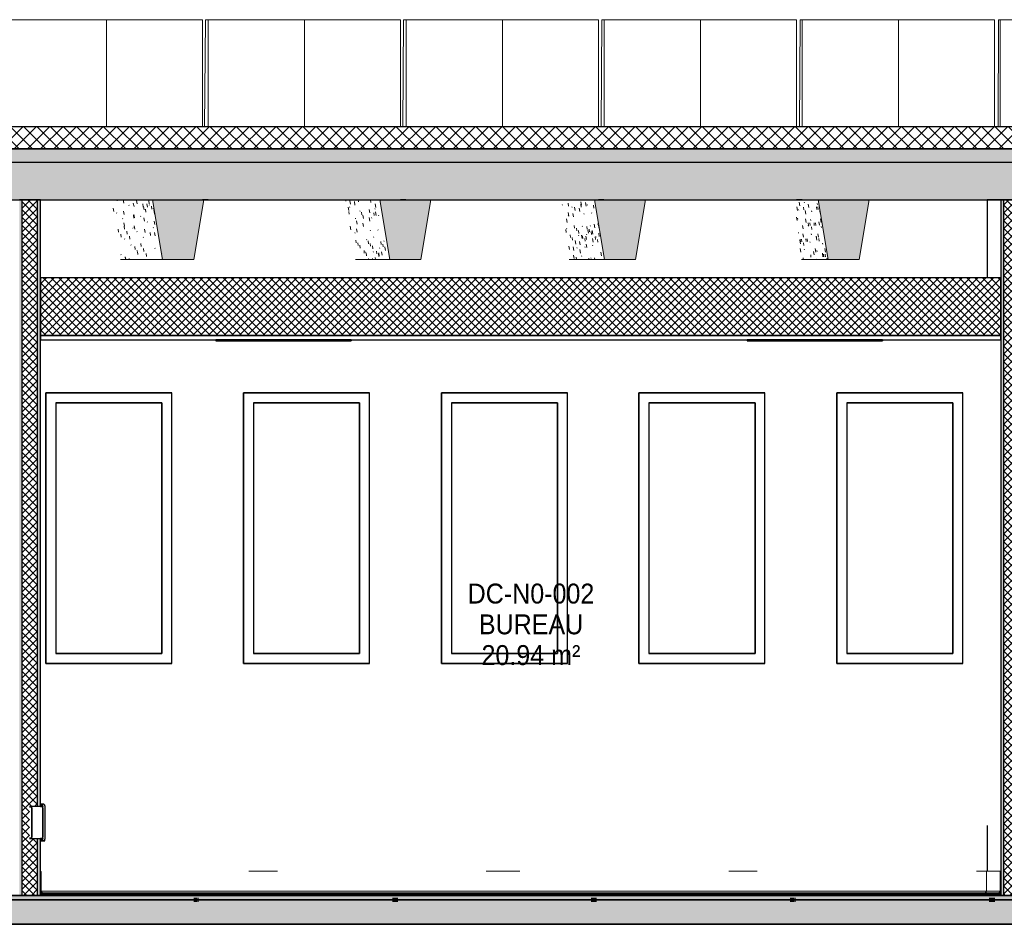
# Model space of a CAD drawing. Header units: centimetres. Extents: x -3926 to 10306, y -31136 to 469.
# Tile 138 of 148: x 7252 to 7697, y -13 to 396. Entities that reach past the tile are written whole.
import ezdxf

# ---------------------------------------------------------------- set-up
doc = ezdxf.new("R2010")
doc.units = ezdxf.units.CM
doc.linetypes.add('Tiret_2_', pattern=[0.25, 0.125, -0.125])
for name, color, linetype, lineweight in [('0-1', 7, 'Continuous', 5), ('HACHURE_C-9', 7, 'Continuous', 18), ('MUR', 7, 'Continuous', 25), ('MUR_C', 7, 'Continuous', 25), ('OSSATURE', 7, 'Continuous', 18), ('OSSATURE-5', 7, 'Continuous', 25), ('PLAF', 7, 'Continuous', 25), ('PLAF_C', 7, 'Continuous', 25), ('SERRU-traverse', 7, 'Continuous', 18), ('SOL', 7, 'Continuous', 25), ('SOL_C', 7, 'Continuous', 25), ('TOIT_C', 7, 'Continuous', 25)]:
    doc.layers.add(name, color=color, linetype=linetype, lineweight=lineweight)
for name, color, linetype, lineweight, true_color in [('A-FLOR-PATT-1', 7, 'Continuous', 25, 0x616161), ('A-FLOR-PATT-2', 7, 'Continuous', 18, 0x787878), ('A-FLOR-PATT-3', 7, 'Continuous', 25, 0x787878), ('A-ROOF-PATT-1', 9, 'Continuous', 5, 0x808080), ('ANNOTATIONS-6', 4, 'Tiret_2_', 100, 0x00ffff), ('ETIQUETTE-1', 9, 'Continuous', 30, 0x808080), ('HACHURE_C-14', 7, 'Continuous', 25, 0xdadada), ('HACHURE_C-7', 7, 'Continuous', 5, 0xdadada), ('ING_ELE', 7, 'Continuous', 25, 0x7f7f7f), ('MENUISERIES-2', 7, 'Continuous', 25, 0x5c63b1), ('MENUISERIES-3', 9, 'Continuous', 18, 0x808080), ('MENUISERIES-4', 9, 'Continuous', 25, 0x808080), ('MOBILIER-2', 7, 'Continuous', 25, 0x7f7f7f), ('OSSATURE-3', 9, 'Continuous', 5, 0x808080), ('OSSATURE-4', 9, 'Continuous', 18, 0x808080), ('OSSATURE_C-1', 9, 'Continuous', 18, 0x808080), ('PLAF-1', 7, 'Continuous', 18, 0x787878), ('SERRU-2', 9, 'Continuous', 18, 0x808080), ('TOIT-1', 9, 'Continuous', 25, 0x808080), ('TOIT_C-1', 9, 'Continuous', 25, 0x808080), ('Z-1', 9, 'Continuous', 18, 0x808080)]:
    doc.layers.add(name, color=color, linetype=linetype, lineweight=lineweight, true_color=true_color)
doc.styles.add('Arial_2', font='arial.ttf', dxfattribs={"width": 0.9, "height": 9})
pattern_1 = [(45, (-3.562, -172.5), (-1.767767, 1.767767), []), (135, (-3.562, -172.5), (-1.767767, -1.767767), [])]

# ---------------------------------------------------------------- blocks, each defined once
blk = doc.blocks.new('XXX_VIDE FENETRE - 550-V31-Coupe AA')
at = {"layer": 'MENUISERIES-2'}
for p, q in [((-1179.39, 222.48), (-1226.94, 222.48)), ((-1226.94, 222.48), (-1179.28, 222.48)), ((-1179.28, 222.48), (-1179.39, 222.48)), ((-1179.28, 222.48), (-1179.28, 109.31)), ((-1179.28, 109.31), (-1226.94, 109.31)), ((-1226.94, 109.31), (-1179.39, 109.31)), ((-1179.39, 109.31), (-1179.28, 109.31))]:
    blk.add_line(p, q, dxfattribs=at)
at = {"layer": 'MENUISERIES-4'}
for p, q in [((-1231.48, 226.98), (-1175.04, 226.98)), ((-1231.48, 226.98), (-1175.04, 226.98)), ((-1174.57, 226.98), (-1231.43, 226.98)), ((-1231.43, 226.98), (-1231.43, 104.81)), ((-1175.65, 226.98), (-1175.04, 226.98)), ((-1175.04, 226.98), (-1174.61, 226.98)), ((-1174.57, 104.81), (-1174.57, 226.98)), ((-1226.94, 222.48), (-1226.94, 109.31)), ((-1179.53, 222.48), (-1226.94, 222.48)), ((-1226.94, 222.48), (-1179.06, 222.48)), ((-1179.06, 222.48), (-1179.53, 222.48)), ((-1179.06, 222.48), (-1179.06, 109.31)), ((-1226.94, 109.31), (-1179.06, 109.31)), ((-1179.53, 109.31), (-1226.94, 109.31)), ((-1179.06, 109.31), (-1179.53, 109.31)), ((-1231.48, 104.81), (-1176.73, 104.81)), ((-1175.04, 104.81), (-1231.48, 104.81)), ((-1175.04, 104.81), (-1231.48, 104.81)), ((-1231.43, 104.81), (-1174.57, 104.81)), ((-1175.73, 104.81), (-1175.04, 104.81)), ((-1175.04, 104.81), (-1174.61, 104.81))]:
    blk.add_line(p, q, dxfattribs=at)
blk = doc.blocks.new('XXX_VIDE FENETRE - 550-V32-Coupe AA')
at = {"layer": 'MENUISERIES-2'}
for p, q in [((-1090.07, 222.48), (-1137.68, 222.48)), ((-1137.68, 222.48), (-1089.98, 222.48)), ((-1089.98, 222.48), (-1090.07, 222.48)), ((-1089.98, 222.48), (-1089.98, 109.31)), ((-1089.98, 109.31), (-1137.68, 109.31)), ((-1137.68, 109.31), (-1090.07, 109.31)), ((-1090.07, 109.31), (-1089.98, 109.31))]:
    blk.add_line(p, q, dxfattribs=at)
at = {"layer": 'MENUISERIES-4'}
for p, q in [((-1142.22, 226.98), (-1085.71, 226.98)), ((-1142.22, 226.98), (-1085.71, 226.98)), ((-1085.28, 226.98), (-1142.17, 226.98)), ((-1142.17, 226.98), (-1142.17, 104.81)), ((-1086.27, 226.98), (-1085.71, 226.98)), ((-1085.71, 226.98), (-1085.32, 226.98)), ((-1085.28, 104.81), (-1085.28, 226.98)), ((-1137.68, 222.48), (-1137.68, 109.31)), ((-1090.2, 222.48), (-1137.68, 222.48)), ((-1137.68, 222.48), (-1089.77, 222.48)), ((-1089.77, 222.48), (-1090.2, 222.48)), ((-1089.77, 222.48), (-1089.77, 109.31)), ((-1137.68, 109.31), (-1089.77, 109.31)), ((-1090.2, 109.31), (-1137.68, 109.31)), ((-1089.77, 109.31), (-1090.2, 109.31)), ((-1142.22, 104.81), (-1087.33, 104.81)), ((-1085.71, 104.81), (-1142.22, 104.81)), ((-1085.71, 104.81), (-1142.22, 104.81)), ((-1142.17, 104.81), (-1085.28, 104.81)), ((-1086.34, 104.81), (-1085.71, 104.81)), ((-1085.71, 104.81), (-1085.32, 104.81))]:
    blk.add_line(p, q, dxfattribs=at)
blk = doc.blocks.new('XXX_VIDE FENETRE - 550-V33-Coupe AA')
at = {"layer": 'MENUISERIES-2'}
for p, q in [((-1000.66, 222.48), (-1048.26, 222.48)), ((-1048.26, 222.48), (-1000.56, 222.48)), ((-1000.56, 222.48), (-1000.66, 222.48)), ((-1000.56, 222.48), (-1000.56, 109.31)), ((-1000.56, 109.31), (-1048.26, 109.31)), ((-1048.26, 109.31), (-1000.66, 109.31)), ((-1000.66, 109.31), (-1000.56, 109.31))]:
    blk.add_line(p, q, dxfattribs=at)
at = {"layer": 'MENUISERIES-4'}
for p, q in [((-1052.81, 226.98), (-996.29, 226.98)), ((-1052.81, 226.98), (-996.29, 226.98)), ((-1052.75, 226.98), (-1052.81, 226.98)), ((-995.87, 226.98), (-1052.75, 226.98)), ((-1052.75, 226.98), (-1052.75, 104.81)), ((-996.84, 226.98), (-996.29, 226.98)), ((-996.29, 226.98), (-995.9, 226.98)), ((-995.87, 104.81), (-995.87, 226.98)), ((-1048.26, 222.48), (-1048.26, 109.31)), ((-1000.78, 222.48), (-1048.26, 222.48)), ((-1048.26, 222.48), (-1000.36, 222.48)), ((-1000.36, 222.48), (-1000.78, 222.48)), ((-1000.36, 222.48), (-1000.36, 109.31)), ((-1048.26, 109.31), (-1000.36, 109.31)), ((-1000.78, 109.31), (-1048.26, 109.31)), ((-1000.36, 109.31), (-1000.78, 109.31)), ((-1052.81, 104.81), (-1025.37, 104.81)), ((-996.29, 104.81), (-1052.81, 104.81)), ((-1052.81, 104.81), (-1052.75, 104.81)), ((-996.29, 104.81), (-1052.81, 104.81)), ((-1052.75, 104.81), (-995.87, 104.81)), ((-996.93, 104.81), (-996.29, 104.81)), ((-996.29, 104.81), (-995.9, 104.81))]:
    blk.add_line(p, q, dxfattribs=at)
blk = doc.blocks.new('XXX_VIDE FENETRE - 550-V34-Coupe AA')
at = {"layer": 'MENUISERIES-2'}
for p, q in [((-911.35, 222.48), (-959.05, 222.48)), ((-959.05, 222.48), (-911.27, 222.48)), ((-911.27, 222.48), (-911.35, 222.48)), ((-911.27, 222.48), (-911.27, 109.31)), ((-911.27, 109.31), (-959.05, 109.31)), ((-959.05, 109.31), (-911.35, 109.31)), ((-911.35, 109.31), (-911.27, 109.31))]:
    blk.add_line(p, q, dxfattribs=at)
at = {"layer": 'MENUISERIES-4'}
for p, q in [((-906.62, 226.98), (-963.54, 226.98)), ((-963.54, 226.98), (-963.54, 104.81)), ((-963.53, 226.98), (-906.95, 226.98)), ((-963.53, 226.98), (-906.95, 226.98)), ((-907.4, 226.98), (-906.95, 226.98)), ((-906.95, 226.98), (-906.65, 226.98)), ((-906.62, 104.81), (-906.62, 226.98)), ((-959.05, 222.48), (-959.05, 109.31)), ((-911.45, 222.48), (-959.05, 222.48)), ((-959.05, 222.48), (-911.11, 222.48)), ((-911.11, 222.48), (-911.45, 222.48)), ((-911.11, 222.48), (-911.11, 109.31)), ((-959.05, 109.31), (-911.11, 109.31)), ((-911.45, 109.31), (-959.05, 109.31)), ((-911.11, 109.31), (-911.45, 109.31)), ((-963.54, 104.81), (-906.62, 104.81)), ((-906.95, 104.81), (-963.53, 104.81)), ((-906.95, 104.81), (-963.53, 104.81)), ((-963.38, 104.81), (-908.45, 104.81)), ((-907.46, 104.81), (-906.95, 104.81)), ((-906.95, 104.81), (-906.65, 104.81))]:
    blk.add_line(p, q, dxfattribs=at)
blk = doc.blocks.new('XXX_VIDE FENETRE - 550-V35-Coupe AA')
at = {"layer": 'MENUISERIES-2'}
for p, q in [((-821.94, 222.48), (-869.69, 222.48)), ((-869.69, 222.48), (-821.88, 222.48)), ((-821.88, 222.48), (-821.94, 222.48)), ((-821.88, 222.48), (-821.88, 109.31)), ((-821.88, 109.31), (-869.69, 109.31)), ((-869.69, 109.31), (-821.94, 109.31)), ((-821.94, 109.31), (-821.88, 109.31))]:
    blk.add_line(p, q, dxfattribs=at)
at = {"layer": 'MENUISERIES-4'}
for p, q in [((-874.22, 226.98), (-817.53, 226.98)), ((-874.22, 226.98), (-817.53, 226.98)), ((-817.24, 226.98), (-874.18, 226.98)), ((-874.18, 226.98), (-874.18, 104.81)), ((-817.97, 226.98), (-817.53, 226.98)), ((-817.53, 226.98), (-817.27, 226.98)), ((-817.24, 104.81), (-817.24, 226.98)), ((-869.69, 222.48), (-869.69, 109.31)), ((-822.03, 222.48), (-869.69, 222.48)), ((-869.69, 222.48), (-821.73, 222.48)), ((-821.73, 222.48), (-822.03, 222.48)), ((-821.73, 222.48), (-821.73, 109.31)), ((-869.69, 109.31), (-821.73, 109.31)), ((-822.03, 109.31), (-869.69, 109.31)), ((-821.73, 109.31), (-822.03, 109.31)), ((-817.53, 104.81), (-874.22, 104.81)), ((-817.53, 104.81), (-874.22, 104.81)), ((-874.18, 104.81), (-817.24, 104.81)), ((-873.91, 104.81), (-818.97, 104.81)), ((-817.97, 104.81), (-817.53, 104.81)), ((-817.53, 104.81), (-817.27, 104.81))]:
    blk.add_line(p, q, dxfattribs=at)
blk = doc.blocks.new('Garde-corps - Garde-corps-505703-Coupe AA')
at = {"layer": 'SERRU-traverse'}
for p, q in [((-1233.91, 11), (-1233.91, 1.95)), ((-1233.61, 2.04), (-1233.61, 10.7)), ((-1139.76, 11), (-1126.81, 11)), ((-1032.55, 11), (-1017.33, 11)), ((-923, 11), (-910.11, 11)), ((-811.02, 11), (-806.26, 11)), ((-806.55, 2.04), (-806.55, 10.7)), ((-800.03, 11), (-806.26, 11)), ((-806.26, 11), (-800.03, 11)), ((-800.33, 10.7), (-800.33, 2.04)), ((-800.03, 1.95), (-800.03, 11)), ((-1233.91, 1.95), (-1233.21, 1)), ((-1232.56, 1), (-1233.91, 1)), ((-1233.21, 1), (-1233.91, 1)), ((-1233.91, 1), (-807.57, 1)), ((-1233.91, 1), (-806.94, 1)), ((-1232.9, 1.08), (-1233.61, 2.04)), ((-1233.61, 2.04), (-806.55, 2.04)), ((-1233.21, 1), (-1232.56, 1)), ((-1232.65, 1.11), (-1233.14, 1.11)), ((-1232.72, 1.08), (-1232.9, 1.08)), ((-1232.72, 1.08), (-1232.9, 1.08)), ((-1232.66, 1.11), (-807.48, 1.11)), ((-807.57, 1), (-801.38, 1)), ((-801.28, 1.11), (-807.48, 1.11)), ((-806.55, 2.04), (-800.33, 2.04)), ((-801.38, 1), (-800.72, 1)), ((-801.35, 1.08), (-801.04, 1.08)), ((-801.35, 1.08), (-801.21, 1.08)), ((-801.04, 1.08), (-801.21, 1.08)), ((-800.33, 2.04), (-801.04, 1.08)), ((-800.72, 1), (-800.03, 1.95))]:
    blk.add_line(p, q, dxfattribs=at)
at = {"layer": 'SERRU-traverse', "flags": 128}
for points in [[(-1233.61, 10.7), (-1233.62, 10.77), (-1233.64, 10.83), (-1233.67, 10.89), (-1233.72, 10.94), (-1233.78, 10.97), (-1233.84, 10.99), (-1233.91, 11)], [(-806.55, 10.7), (-806.54, 10.78), (-806.51, 10.85), (-806.47, 10.91), (-806.42, 10.95), (-806.37, 10.98), (-806.31, 11), (-806.26, 11)], [(-800.03, 11), (-800.09, 10.99), (-800.16, 10.97), (-800.21, 10.94), (-800.26, 10.89), (-800.3, 10.83), (-800.32, 10.77), (-800.33, 10.7)], [(-1232.56, 1), (-1232.56, 1.02), (-1232.56, 1.05), (-1232.57, 1.07), (-1232.59, 1.09), (-1232.61, 1.1), (-1232.63, 1.11), (-1232.66, 1.11), (-1232.68, 1.11), (-1232.7, 1.1), (-1232.72, 1.08)], [(-807.57, 1), (-807.57, 1.03), (-807.57, 1.06), (-807.55, 1.08), (-807.53, 1.1), (-807.51, 1.11), (-807.49, 1.11)], [(-807.23, 1.1), (-806.9, 1.56), (-806.55, 2.04)], [(-801.21, 1.08), (-801.23, 1.1), (-801.25, 1.11), (-801.28, 1.11), (-801.3, 1.11), (-801.33, 1.1), (-801.35, 1.09), (-801.36, 1.07), (-801.37, 1.05), (-801.38, 1.02), (-801.38, 1)]]:
    blk.add_lwpolyline(points, dxfattribs=at)
blk = doc.blocks.new('B02_ARC_rvt-3-Coupe AA')
at = {"layer": 'A-FLOR-PATT-1'}
blk.add_hatch(color=256, dxfattribs=at).paths.add_polyline_path([(-995.42, 0), (-800.03, 0), (-800.03, 0.8), (-1233.91, 0.8), (-1233.91, 0), (-1027.3, 0)])
at = {"layer": 'A-FLOR-PATT-2'}
h = blk.add_hatch(dxfattribs=at)
h.set_pattern_fill('FP_9', color=256, style=0, pattern_type=2)
h.set_pattern_definition([(45, (-3.562, -172.5), (-3.005204, 3.005204), []), (135, (-3.562, -172.5), (-3.005204, -3.005204), [])])
h.paths.add_polyline_path([(-541.11, 337.21), (-541.11, 347.21), (-2122.25, 347.21), (-2122.25, 337.21), (-550.52, 337.21)])
h = blk.add_hatch(dxfattribs=at)
h.set_pattern_fill('FP_8', color=256, style=0, pattern_type=2)
h.set_pattern_definition([(45, (-0.387, -172.5), (-4.490128, 4.490128), [3.175, -3.175])])
h.paths.add_polyline_path([(-644.66, -2), (1594.47, -2), (1594.47, 0), (-2122.25, 0), (-2122.25, -2), (-676.55, -2)])
at = {"layer": 'HACHURE_C-14'}
h = blk.add_hatch(color=256, dxfattribs=at)
h.paths.add_polyline_path([(-1234.57, 0), (-1233.91, 0), (-1233.91, 25.8), (-1235.16, 25.8), (-1235.16, 0)])
h.paths.add_polyline_path([(-1234.57, 40.2), (-1233.91, 40.2), (-1233.91, 314.21), (-1235.16, 314.21), (-1235.16, 40.2)])
at = {"layer": 'HACHURE_C-7'}
for points in [[(-1242.54, 0), (-1242.17, 0), (-1242.17, 314.21), (-1243.42, 314.21), (-1243.42, 0)], [(-798.78, 0), (-798.78, 314.21), (-800.03, 314.21), (-800.03, 0)]]:
    blk.add_hatch(color=256, dxfattribs=at).paths.add_polyline_path(points)
at = {"layer": 'HACHURE_C-9'}
h = blk.add_hatch(dxfattribs=at)
h.set_pattern_fill('FP_7', color=256, style=0, pattern_type=2)
h.set_pattern_definition(pattern_1)
h.paths.add_polyline_path([(-1237.83, 25.8), (-1237.81, 26.03), (-1237.83, 25.82)])
h.paths.add_polyline_path([(-1242.17, 0), (-1235.16, 0), (-1235.16, 25.8), (-1238.91, 25.8), (-1238.91, 40.2), (-1235.16, 40.2), (-1235.16, 314.21), (-1242.17, 314.21), (-1242.17, 6.21)])
h.paths.add_polyline_path([(-1237.81, 39.67), (-1237.81, 39.67), (-1237.81, 39.67)])
h = blk.add_hatch(dxfattribs=at)
h.set_pattern_fill('FP_7', color=256, style=0, pattern_type=2)
h.set_pattern_definition(pattern_1)
h.paths.add_polyline_path([(-796.12, 0), (-791.77, 0), (-791.77, 314.21), (-798.78, 314.21), (-798.78, 0)])
at = {"layer": 'PLAF-1'}
h = blk.add_hatch(dxfattribs=at)
h.set_pattern_fill('FP_7', color=256, style=0, pattern_type=2)
h.set_pattern_definition(pattern_1)
h.paths.add_polyline_path([(-1233.91, 253), (-800.03, 253), (-800.03, 279), (-1233.91, 279), (-1233.91, 267.65)])
at = {"layer": 'MUR'}
for p, q in [((-1158.2, 314.21), (-1160.63, 314.21)), ((-1068.8, 314.21), (-1071.25, 314.21)), ((-979.36, 314.21), (-981.83, 314.21)), ((-889.9, 314.21), (-892.37, 314.21)), ((-800.03, 314.21), (-806.26, 314.21)), ((-806.26, 314.21), (-806.26, 279)), ((-800.41, 314.21), (-802.9, 314.21)), ((-1231.48, 226.98), (-1174.61, 226.98)), ((-1231.48, 104.81), (-1231.48, 226.98)), ((-1175.65, 226.98), (-1174.61, 226.98)), ((-1142.22, 226.98), (-1085.32, 226.98)), ((-1142.22, 104.81), (-1142.22, 226.98)), ((-1086.27, 226.98), (-1085.32, 226.98)), ((-1052.81, 226.98), (-995.9, 226.98)), ((-1052.81, 104.81), (-1052.81, 226.98)), ((-996.84, 226.98), (-995.9, 226.98)), ((-963.58, 104.81), (-963.58, 226.98)), ((-963.53, 226.98), (-906.65, 226.98)), ((-907.45, 226.98), (-906.65, 226.98)), ((-874.22, 226.98), (-817.27, 226.98)), ((-874.22, 104.81), (-874.22, 226.98)), ((-817.97, 226.98), (-817.27, 226.98)), ((-1174.61, 104.81), (-1231.48, 104.81)), ((-1231.48, 104.81), (-1175.73, 104.81)), ((-1174.61, 104.81), (-1175.73, 104.81)), ((-1085.32, 104.81), (-1142.22, 104.81)), ((-1142.22, 104.81), (-1086.33, 104.81)), ((-1085.32, 104.81), (-1086.33, 104.81)), ((-995.9, 104.81), (-1052.81, 104.81)), ((-1052.81, 104.81), (-996.91, 104.81)), ((-995.9, 104.81), (-996.91, 104.81)), ((-906.65, 104.81), (-963.53, 104.81)), ((-963.38, 104.81), (-907.45, 104.81)), ((-906.65, 104.81), (-907.45, 104.81)), ((-817.27, 104.81), (-874.22, 104.81)), ((-873.91, 104.81), (-817.97, 104.81)), ((-817.27, 104.81), (-817.97, 104.81)), ((-806.26, 31.57), (-806.26, 11)), ((-880.05, 0), (-788.16, 0)), ((-806.26, 0), (-800.03, 0))]:
    blk.add_line(p, q, dxfattribs=at)
at = {"layer": 'MUR', "flags": 128}
for points in [[(-1243.5, 314.21), (-1134.26, 314.21), (-1024.97, 314.21), (-915.64, 314.21), (-806.26, 314.21)], [(-1511.44, 0), (-1396.9, 0), (-1271.81, 0), (-1158.53, 0)], [(-806.26, 0), (-915.64, 0), (-1024.97, 0), (-1134.26, 0), (-1243.5, 0)], [(-1142.23, 0), (-1021.39, 0), (-896.08, 0), (-891.4, 0)]]:
    blk.add_lwpolyline(points, dxfattribs=at)
at = {"layer": 'MUR_C'}
for p, q in [((-1233.91, 314.21), (-1243.42, 314.21)), ((-1242.17, 0), (-1242.17, 314.21)), ((-1235.16, 40.18), (-1235.16, 314.21)), ((-1233.91, 40.2), (-1233.91, 314.21)), ((-800.03, 314.21), (-800.03, 0)), ((-790.52, 314.21), (-800.03, 314.21)), ((-798.78, 0), (-798.78, 314.21)), ((-1235.16, 0), (-1235.16, 25.82)), ((-1233.91, 1.95), (-1233.91, 25.8)), ((-1243.42, 0), (-1233.91, 0)), ((-1233.91, 0), (-1233.91, 1.95)), ((-800.03, 0), (-790.52, 0))]:
    blk.add_line(p, q, dxfattribs=at)
at = {"layer": 'PLAF'}
for p, q in [((-806.26, 279), (-1233.91, 279)), ((-1153.43, 253), (-1233.91, 253)), ((-1233.91, 253), (-1153.43, 253)), ((-1233.91, 251), (-1153.43, 251)), ((-913.49, 253), (-1094.71, 253)), ((-1094.71, 253), (-913.49, 253)), ((-1094.71, 251), (-913.49, 251)), ((-807.57, 253), (-854.77, 253)), ((-854.77, 253), (-807.57, 253)), ((-854.77, 251), (-807.62, 251))]:
    blk.add_line(p, q, dxfattribs=at)
at = {"layer": 'PLAF_C'}
for p, q in [((-800.03, 279), (-1233.91, 279)), ((-1233.91, 279), (-1233.91, 253)), ((-800.03, 253), (-800.03, 279)), ((-800.03, 253), (-1233.91, 253)), ((-1233.91, 253), (-1233.91, 251)), ((-1233.91, 253), (-800.03, 253)), ((-1233.91, 251), (-800.03, 251)), ((-800.03, 251), (-800.03, 253))]:
    blk.add_line(p, q, dxfattribs=at)
at = {"layer": 'SOL'}
for p, q in [((-1221.44, 347.21), (-1477.71, 347.21)), ((-1129.2, 347.21), (-1207.27, 347.21)), ((-1068.68, 347.21), (-1071.24, 347.21)), ((-979.27, 347.21), (-981.83, 347.21)), ((-889.82, 347.21), (-892.38, 347.21)), ((-800.34, 347.21), (-802.9, 347.21)), ((-1477.71, 337.21), (-1221.44, 337.21)), ((-1207.27, 337.21), (-1129.2, 337.21)), ((-1071.24, 337.21), (-1068.68, 337.21)), ((-981.83, 337.21), (-979.27, 337.21)), ((-892.38, 337.21), (-889.82, 337.21)), ((-802.9, 337.21), (-800.34, 337.21)), ((-1243.5, 0), (-806.26, 0)), ((-1233.91, 0), (-1243.5, 0)), ((-970.55, 1), (-1233.91, 1)), ((-970.51, 0.8), (-1233.91, 0.8)), ((-1233.91, 0.8), (-970.51, 0.8)), ((-980.86, 0), (-1231.6, 0)), ((-806.26, 0.8), (-970.26, 0.8)), ((-970.26, 0.8), (-806.26, 0.8)), ((-806.26, 1), (-970.25, 1)), ((-712.4, 0), (-963.53, 0)), ((-2137.99, -2), (-69.28, -2))]:
    blk.add_line(p, q, dxfattribs=at)
at = {"layer": 'SOL_C'}
for p, q in [((-550.52, 347.21), (-2122.25, 347.21)), ((-2122.25, 337.21), (-541.11, 337.21)), ((1594.47, 0), (-2122.25, 0)), ((-800.03, 1), (-1233.91, 1)), ((-1233.91, 1), (-1233.91, 0.8)), ((-800.03, 0.8), (-1233.91, 0.8)), ((-1233.91, 0.8), (-1233.91, 0)), ((-1233.91, 0.8), (-800.03, 0.8)), ((-1233.91, 0), (-800.03, 0)), ((-800.03, 0.8), (-800.03, 1)), ((-800.03, 0), (-800.03, 0.8)), ((-2122.25, -2), (1594.47, -2))]:
    blk.add_line(p, q, dxfattribs=at)
at = {"layer": 'MENUISERIES-3'}
for name in ['XXX_VIDE FENETRE - 550-V31-Coupe AA', 'XXX_VIDE FENETRE - 550-V32-Coupe AA', 'XXX_VIDE FENETRE - 550-V33-Coupe AA', 'XXX_VIDE FENETRE - 550-V34-Coupe AA', 'XXX_VIDE FENETRE - 550-V35-Coupe AA']:
    blk.add_blockref(name, (0, 0), dxfattribs=at)
at = {"layer": 'SERRU-2'}
blk.add_blockref('Garde-corps - Garde-corps-505703-Coupe AA', (0, 0), dxfattribs=at)
blk = doc.blocks.new('20_MUR PREFA_01 - Type 1-V68-Coupe AA')
at = {"layer": 'Z-1'}
for p, q in [((-847.28, 395.59), (-846.35, 395.59)), ((-846.35, 395.59), (-846.35, 347.21))]:
    blk.add_line(p, q, dxfattribs=at)
blk = doc.blocks.new('20_MUR PREFA_01 - Type 1-V69-Coupe AA')
at = {"layer": 'Z-1'}
for p, q in [((-936.88, 395.59), (-935.81, 395.59)), ((-935.81, 395.59), (-935.81, 347.21))]:
    blk.add_line(p, q, dxfattribs=at)
blk = doc.blocks.new('20_MUR PREFA_01 - Type 1-V70-Coupe AA')
at = {"layer": 'Z-1'}
for p, q in [((-1026.45, 395.59), (-1025.25, 395.59)), ((-1025.25, 395.59), (-1025.25, 347.21))]:
    blk.add_line(p, q, dxfattribs=at)
blk = doc.blocks.new('20_MUR PREFA_01 - Type 1-V71-Coupe AA')
at = {"layer": 'Z-1'}
for p, q in [((-1115.99, 395.59), (-1114.65, 395.59)), ((-1114.65, 395.59), (-1114.65, 347.21))]:
    blk.add_line(p, q, dxfattribs=at)
blk = doc.blocks.new('20_MUR PREFA_01 - Type 1-V72-Coupe AA')
at = {"layer": 'Z-1'}
for p, q in [((-1205.5, 395.59), (-1204.02, 395.59)), ((-1204.02, 395.59), (-1204.02, 347.21))]:
    blk.add_line(p, q, dxfattribs=at)
blk = doc.blocks.new('B02_DC_STR_rvt-3-Coupe AA')
at = {"layer": 'A-FLOR-PATT-3'}
blk.add_hatch(color=256, dxfattribs=at).paths.add_polyline_path([(-2156.27, -13), (1660.55, -13), (1660.55, -8.88), (1647.97, -8.88), (1647.97, -2), (-2175.78, -2), (-2175.78, -8.88), (-2188.37, -8.88), (-2188.37, -13), (-2175.78, -13)])
at = {"layer": 'A-ROOF-PATT-1'}
blk.add_hatch(color=256, dxfattribs=at).paths.add_polyline_path([(-2120.16, 314.21), (-586.99, 314.21), (-587.16, 315.21), (-564.15, 315.21), (-564.32, 314.21), (-485.99, 314.21), (-486.32, 316.21), (-463.32, 316.21), (-463.65, 314.21), (-389.29, 314.21), (-389.63, 316.21), (-366.62, 316.21), (-366.95, 314.21), (-288.7, 314.21), (-289.03, 316.21), (-266.03, 316.21), (-266.36, 314.21), (-191.25, 314.21), (-191.58, 316.21), (-168.58, 316.21), (-168.91, 314.21), (-90.3, 314.21), (-90.8, 317.21), (-67.8, 317.21), (-68.3, 314.21), (6.12, 314.21), (5.79, 316.21), (28.79, 316.21), (28.46, 314.21), (107.97, 314.21), (107.63, 316.21), (130.64, 316.21), (130.31, 314.21), (204.42, 314.21), (204.09, 316.21), (227.1, 316.21), (226.76, 314.21), (307.78, 314.21), (307.44, 316.21), (330.47, 316.21), (330.13, 314.21), (405.56, 314.21), (405.22, 316.21), (428.25, 316.21), (427.91, 314.21), (507.27, 314.21), (506.93, 316.21), (529.97, 316.21), (529.64, 314.21), (604.57, 314.21), (604.24, 316.21), (627.28, 316.21), (626.95, 314.21), (706.47, 314.21), (706.13, 316.21), (729.2, 316.21), (728.87, 314.21), (803.39, 314.21), (803.06, 316.21), (826.13, 316.21), (825.79, 314.21), (906.9, 314.21), (906.57, 316.21), (929.67, 316.21), (929.33, 314.21), (1004, 314.21), (1003.67, 316.21), (1026.77, 316.21), (1026.43, 314.21), (1108.65, 314.21), (1108.32, 316.21), (1131.45, 316.21), (1131.12, 314.21), (1206.57, 314.21), (1206.23, 316.21), (1229.37, 316.21), (1229.03, 314.21), (1310.51, 314.21), (1310.17, 316.21), (1333.36, 316.21), (1333.02, 314.21), (1408.63, 314.21), (1408.29, 316.21), (1431.48, 316.21), (1431.14, 314.21), (1506.06, 314.21), (1505.73, 316.21), (1528.91, 316.21), (1528.58, 314.21), (1591.63, 314.21), (1591.63, 331.21), (-2120.16, 331.21), (-2120.16, 318.25)])
at = {"layer": 'OSSATURE'}
h = blk.add_hatch(dxfattribs=at)
h.set_pattern_fill('FP_19', color=256, style=0, pattern_type=2)
h.set_pattern_definition([(281.465, (-1065.842, -350.073), (9.018921, -40.2086259), [1.527, -26.241, 1.527, -174.338]), (281.465, (-1065.842, -350.073), (9.018921, -40.2086259), [-29.295, -26.241, 1.527, -54.009, -92.56]), (281.465, (-1065.842, -350.073), (9.018921, -40.2086259), [-111.073, 1.527, -26.241, 1.527, -63.265]), (281.465, (-1065.842, -350.073), (9.018921, -40.2086259), [-140.368, -16.985, 1.527, -44.753]), (96.382, (-1063.082, -361.551), (-3.9686872, 26.9629461), [1.366, -23.463, 1.366, -155.88]), (96.382, (-1063.082, -361.551), (-3.9686872, 26.9629461), [-26.194, -23.463, 1.366, -48.291, -82.761]), (96.382, (-1063.082, -361.551), (-3.9686872, 26.9629461), [-99.313, 1.366, -23.463, 1.366, -56.567]), (96.382, (-1063.082, -361.551), (-3.9686872, 26.9629461), [-125.507, -15.187, 1.366, -40.015]), (137.378, (-1062.162, -357.567), (-13.76316, 4.146083), [0.20628, -3.544, 0.20628, -23.547]), (137.378, (-1062.162, -357.567), (-13.76316, 4.146083), [-3.957, -3.544, 0.20628, -7.295, -12.502]), (137.378, (-1062.162, -357.567), (-13.76316, 4.146083), [-15.002, 0.20628, -3.544, 0.20628, -8.545]), (137.378, (-1062.162, -357.567), (-13.76316, 4.146083), [-18.959, -2.294, 0.20628, -6.044])])
h.paths.add_polyline_path([(-1197.71, 287.21), (-1178.7, 287.21), (-1183.22, 314.21), (-1202.2, 314.21), (-1200.07, 301.38)])
h = blk.add_hatch(dxfattribs=at)
h.set_pattern_fill('FP_20', color=256, style=0, pattern_type=2)
h.set_pattern_definition([(280.722, (-968.807, -333.674), (8.3915021, -40.8245504), [1.577, -27.104, 1.577, -180.069]), (280.722, (-968.807, -333.674), (8.3915021, -40.8245504), [-30.258, -27.104, 1.577, -55.784, -95.603]), (280.722, (-968.807, -333.674), (8.3915021, -40.8245504), [-114.724, 1.577, -27.104, 1.577, -65.345]), (280.722, (-968.807, -333.674), (8.3915021, -40.8245504), [-144.982, -17.543, 1.577, -46.224]), (96.57, (-966.139, -346.018), (-3.6050578, 24.3152026), [1.282, -22.035, 1.282, -146.397]), (96.57, (-966.139, -346.018), (-3.6050578, 24.3152026), [-24.6, -22.035, 1.282, -45.353, -77.726]), (96.57, (-966.139, -346.018), (-3.6050578, 24.3152026), [-93.271, 1.282, -22.035, 1.282, -53.126]), (96.57, (-966.139, -346.018), (-3.6050578, 24.3152026), [-117.872, -14.263, 1.282, -37.581]), (118.011, (-965.25, -343.729), (-10.890886, 13.487107), [0.31245, -5.369, 0.31245, -35.667]), (118.011, (-965.25, -343.729), (-10.890886, 13.487107), [-5.993, -5.369, 0.31245, -11.05, -18.937]), (118.011, (-965.25, -343.729), (-10.890886, 13.487107), [-22.724, 0.31245, -5.369, 0.31245, -12.943]), (118.011, (-965.25, -343.729), (-10.890886, 13.487107), [-28.717, -3.475, 0.31245, -9.156])])
h.paths.add_polyline_path([(-1091.55, 287.21), (-1076.09, 287.21), (-1080.6, 314.21), (-1096.05, 314.21), (-1091.56, 287.21)])
h = blk.add_hatch(dxfattribs=at)
h.set_pattern_fill('FP_21', color=256, style=0, pattern_type=2)
h.set_pattern_definition([(280.733, (-874.796, -317.979), (8.4012582, -40.8164681), [1.577, -27.09, 1.577, -179.981]), (280.733, (-874.796, -317.979), (8.4012582, -40.8164681), [-30.244, -27.09, 1.577, -55.757, -95.557]), (280.733, (-874.796, -317.979), (8.4012582, -40.8164681), [-114.668, 1.577, -27.09, 1.577, -65.313]), (280.733, (-874.796, -317.979), (8.4012582, -40.8164681), [-144.912, -17.535, 1.577, -46.202]), (96.566, (-872.126, -330.309), (-3.6110939, 24.3608678), [1.284, -22.061, 1.284, -146.565]), (96.566, (-872.126, -330.309), (-3.6110939, 24.3608678), [-24.629, -22.061, 1.284, -45.405, -77.815]), (96.566, (-872.126, -330.309), (-3.6110939, 24.3608678), [-93.378, 1.284, -22.061, 1.284, -53.187]), (96.566, (-872.126, -330.309), (-3.6110939, 24.3608678), [-118.007, -14.279, 1.284, -37.624]), (118.221, (-871.237, -327.991), (-10.943658, 13.379443), [0.31048, -5.335, 0.31048, -35.442]), (118.221, (-871.237, -327.991), (-10.943658, 13.379443), [-5.956, -5.335, 0.31048, -10.98, -18.817]), (118.221, (-871.237, -327.991), (-10.943658, 13.379443), [-22.58, 0.31048, -5.335, 0.31048, -12.861]), (118.221, (-871.237, -327.991), (-10.943658, 13.379443), [-28.536, -3.453, 0.31048, -9.098])])
h.paths.add_polyline_path([(-979.13, 287.21), (-983.64, 314.21), (-999.5, 314.21), (-995, 287.21)])
h = blk.add_hatch(dxfattribs=at)
h.set_pattern_fill('FP_22', color=256, style=0, pattern_type=2)
h.set_pattern_definition([(280.17, (-778.168, -301.736), (7.8617506, -41.139227), [1.619, -27.809, 1.619, -184.755]), (280.17, (-778.168, -301.736), (7.8617506, -41.139227), [-31.046, -27.809, 1.619, -57.236, -98.091]), (280.17, (-778.168, -301.736), (7.8617506, -41.139227), [-117.71, 1.619, -27.809, 1.619, -67.045]), (280.17, (-778.168, -301.736), (7.8617506, -41.139227), [-148.755, -18, 1.619, -47.427]), (96.902, (-775.57, -314.875), (-3.24590866, 21.44232366), [1.189, -20.429, 1.189, -135.728]), (96.902, (-775.57, -314.875), (-3.24590866, 21.44232366), [-22.807, -20.429, 1.189, -42.048, -72.061]), (96.902, (-775.57, -314.875), (-3.24590866, 21.44232366), [-86.474, 1.189, -20.429, 1.189, -49.254]), (96.902, (-775.57, -314.875), (-3.24590866, 21.44232366), [-109.281, -13.223, 1.189, -34.842]), (109.098, (-774.704, -314.33), (-8.2860804, 18.5583658), [0.43672, -7.504, 0.43672, -49.852]), (109.098, (-774.704, -314.33), (-8.2860804, 18.5583658), [-8.377, -7.504, 0.43672, -15.444, -26.468]), (109.098, (-774.704, -314.33), (-8.2860804, 18.5583658), [-31.761, 0.43672, -7.504, 0.43672, -18.091]), (109.098, (-774.704, -314.33), (-8.2860804, 18.5583658), [-40.138, -4.857, 0.43672, -12.797])])
h.paths.add_polyline_path([(-890.11, 287.21), (-878.05, 287.21), (-882.55, 314.21), (-894.6, 314.21), (-892.47, 301.38)])
at = {"layer": 'OSSATURE-3'}
for points in [[(-1164.66, 287.21), (-1160.15, 314.21), (-1183.22, 314.21), (-1178.7, 287.21)], [(-1076.09, 287.21), (-1062.06, 287.21), (-1057.55, 314.21), (-1080.6, 314.21), (-1078.46, 301.38)], [(-965.11, 287.21), (-960.6, 314.21), (-983.64, 314.21), (-979.13, 287.21)], [(-864.03, 287.21), (-859.53, 314.21), (-882.55, 314.21), (-878.05, 287.21), (-867.87, 287.21)]]:
    blk.add_hatch(color=256, dxfattribs=at).paths.add_polyline_path(points)
at = {"layer": 'TOIT-1'}
blk.add_hatch(color=256, dxfattribs=at).paths.add_polyline_path([(-102.59, 331.21), (1591.63, 331.21), (1591.63, 337.21), (-2120.16, 337.21), (-2120.16, 331.21), (-166.36, 331.21)])
at = {"layer": 'ANNOTATIONS-6'}
for p, q in [((-1164.6, -2), (-1162.36, -2)), ((-1074.85, -2), (-1072.53, -2)), ((-985.06, -2), (-982.67, -2)), ((-895.24, -2), (-892.78, -2)), ((-805.39, -2), (-802.86, -2))]:
    blk.add_line(p, q, dxfattribs=at)
at = {"layer": 'MUR'}
for p, q in [((-2150.81, -13), (1649.68, -13)), ((1645.3, -13), (-2146.43, -13))]:
    blk.add_line(p, q, dxfattribs=at)
at = {"layer": 'OSSATURE-4'}
for p, q in [((-1162.1, 395.59), (-1248.89, 395.59)), ((-1160.62, 395.59), (-1247.41, 395.59)), ((-1162.1, 395.59), (-1160.62, 395.59)), ((-1160.62, 395.59), (-1160.62, 347.21)), ((-1159.4, 395.59), (-1159.8, 347.21)), ((-1158.06, 395.59), (-1159.4, 395.59)), ((-1072.58, 395.59), (-1159.4, 395.59)), ((-1158.06, 347.21), (-1158.06, 395.59)), ((-1071.24, 395.59), (-1158.06, 395.59)), ((-1072.58, 395.59), (-1071.24, 395.59)), ((-1071.24, 395.59), (-1071.24, 347.21)), ((-1069.88, 395.59), (-1070.23, 347.21)), ((-1068.68, 395.59), (-1069.88, 395.59)), ((-983.02, 395.59), (-1069.88, 395.59)), ((-1068.68, 347.21), (-1068.68, 395.59)), ((-981.82, 395.59), (-1068.68, 395.59)), ((-983.02, 395.59), (-981.82, 395.59)), ((-981.82, 395.59), (-981.82, 347.21)), ((-980.32, 395.59), (-980.64, 347.21)), ((-979.26, 395.59), (-980.32, 395.59)), ((-893.43, 395.59), (-980.32, 395.59)), ((-979.26, 347.21), (-979.26, 395.59)), ((-892.37, 395.59), (-979.26, 395.59)), ((-893.43, 395.59), (-892.37, 395.59)), ((-892.37, 395.59), (-892.37, 347.21)), ((-890.74, 395.59), (-891.01, 347.21)), ((-889.81, 395.59), (-890.74, 395.59)), ((-803.82, 395.59), (-890.74, 395.59)), ((-889.81, 347.21), (-889.81, 395.59)), ((-802.89, 395.59), (-889.81, 395.59)), ((-803.82, 395.59), (-802.89, 395.59)), ((-802.89, 395.59), (-802.89, 347.21)), ((-801.12, 395.59), (-801.35, 347.21)), ((-800.33, 395.59), (-801.12, 395.59)), ((-714.18, 395.59), (-801.12, 395.59)), ((-800.33, 347.21), (-800.33, 395.59)), ((-713.39, 395.59), (-800.33, 395.59)), ((-1183.22, 314.21), (-1203.28, 314.21)), ((-1160.15, 314.21), (-1183.22, 314.21)), ((-1080.6, 314.21), (-1096.9, 314.21)), ((-1057.55, 314.21), (-1080.6, 314.21)), ((-983.64, 314.21), (-1000.36, 314.21)), ((-960.6, 314.21), (-983.64, 314.21)), ((-882.55, 314.21), (-895.25, 314.21)), ((-859.53, 314.21), (-882.55, 314.21)), ((-1197.71, 287.21), (-1178.7, 287.21)), ((-1091.56, 287.21), (-1076.09, 287.21)), ((-995, 287.21), (-979.13, 287.21)), ((-890.11, 287.21), (-878.05, 287.21)), ((-1249.05, -2), (-1231.59, -2)), ((-1243.13, -2), (-1231.59, -2)), ((-1176.73, -2), (-1159.27, -2)), ((-1176.73, -2), (-1172.86, -2)), ((-1163.89, -2), (-1164.6, -2)), ((-1159.27, -2), (-1163.89, -2)), ((-1163.88, -2), (-1159.69, -2)), ((-1162.38, -2), (-1163.88, -2)), ((-1159.69, -2), (-1142.23, -2)), ((-1153.4, -2), (-1142.23, -2)), ((-1087.33, -2), (-1069.87, -2)), ((-1087.33, -2), (-1083.11, -2)), ((-1074.06, -2), (-1074.84, -2)), ((-1069.87, -2), (-1074.06, -2)), ((-1074.05, -2), (-1070.29, -2)), ((-1072.55, -2), (-1074.05, -2)), ((-1070.29, -2), (-1052.82, -2)), ((-1063.64, -2), (-1052.82, -2)), ((-997.91, -2), (-980.44, -2)), ((-997.91, -2), (-993.32, -2)), ((-984.19, -2), (-985.05, -2)), ((-984.19, -2), (-980.86, -2)), ((-982.69, -2), (-984.19, -2)), ((-980.44, -2), (-984.19, -2)), ((-980.86, -2), (-963.38, -2)), ((-973.85, -2), (-963.38, -2)), ((-908.45, -2), (-890.97, -2)), ((-908.45, -2), (-903.5, -2)), ((-894.3, -2), (-895.23, -2)), ((-890.97, -2), (-894.3, -2)), ((-894.29, -2), (-891.4, -2)), ((-892.79, -2), (-894.29, -2)), ((-891.4, -2), (-873.91, -2)), ((-884.03, -2), (-873.91, -2)), ((-818.97, -2), (-801.48, -2)), ((-818.97, -2), (-813.66, -2)), ((-804.38, -2), (-805.39, -2)), ((-801.48, -2), (-804.38, -2)), ((-804.37, -2), (-801.91, -2)), ((-802.87, -2), (-804.37, -2)), ((-801.91, -2), (-784.42, -2))]:
    blk.add_line(p, q, dxfattribs=at)
at = {"layer": 'OSSATURE_C-1'}
for p, q in [((-1183.22, 314.21), (-1178.7, 287.21)), ((-1164.66, 287.21), (-1160.15, 314.21)), ((-1080.6, 314.21), (-1076.09, 287.21)), ((-1062.06, 287.21), (-1057.55, 314.21)), ((-983.64, 314.21), (-979.13, 287.21)), ((-965.11, 287.21), (-960.6, 314.21)), ((-882.55, 314.21), (-878.05, 287.21)), ((-864.03, 287.21), (-859.53, 314.21)), ((-1178.7, 287.21), (-1164.66, 287.21)), ((-1076.09, 287.21), (-1062.06, 287.21)), ((-979.13, 287.21), (-965.11, 287.21)), ((-878.05, 287.21), (-864.03, 287.21))]:
    blk.add_line(p, q, dxfattribs=at)
at = {"layer": 'SOL'}
for p, q in [((-1163.85, -2), (-1164.6, -2)), ((-1162.36, -2), (-1163.85, -2)), ((-1074.02, -2), (-1074.84, -2)), ((-1072.53, -2), (-1074.02, -2)), ((-984.16, -2), (-985.05, -2)), ((-982.67, -2), (-984.16, -2)), ((-894.27, -2), (-895.23, -2)), ((-892.78, -2), (-894.27, -2)), ((-804.36, -2), (-805.39, -2)), ((-802.86, -2), (-804.36, -2)), ((-2219.04, -13), (1690.2, -13))]:
    blk.add_line(p, q, dxfattribs=at)
at = {"layer": 'SOL_C'}
for p, q in [((1647.97, -2), (-2175.78, -2)), ((-2123.96, -13), (1590.97, -13))]:
    blk.add_line(p, q, dxfattribs=at)
at = {"layer": 'TOIT-1'}
for p, q in [((-1158.26, 337.21), (-1160.63, 337.21)), ((-1068.85, 337.21), (-1071.25, 337.21)), ((-979.42, 337.21), (-981.82, 337.21)), ((-889.95, 337.21), (-892.38, 337.21)), ((-800.45, 337.21), (-802.9, 337.21)), ((-1183.22, 314.21), (-1160.15, 314.21)), ((-1160.63, 314.21), (-1158.26, 314.21)), ((-1080.6, 314.21), (-1057.55, 314.21)), ((-1071.25, 314.21), (-1068.85, 314.21)), ((-983.64, 314.21), (-960.6, 314.21)), ((-981.82, 314.21), (-979.42, 314.21)), ((-892.38, 314.21), (-889.95, 314.21)), ((-882.55, 314.21), (-859.53, 314.21)), ((-802.9, 314.21), (-800.45, 314.21))]:
    blk.add_line(p, q, dxfattribs=at)
at = {"layer": 'TOIT_C'}
blk.add_line((-2120.16, 331.21), (1591.63, 331.21), dxfattribs=at)
at = {"layer": 'TOIT_C-1'}
for p, q in [((1591.63, 337.21), (-2120.16, 337.21)), ((-1257.18, 314.21), (-1183.22, 314.21)), ((-1160.15, 314.21), (-1080.6, 314.21)), ((-1057.55, 314.21), (-983.64, 314.21)), ((-960.6, 314.21), (-882.55, 314.21)), ((-859.53, 314.21), (-785.33, 314.21))]:
    blk.add_line(p, q, dxfattribs=at)
at = {"layer": 'OSSATURE-5'}
for name in ['20_MUR PREFA_01 - Type 1-V72-Coupe AA', '20_MUR PREFA_01 - Type 1-V71-Coupe AA', '20_MUR PREFA_01 - Type 1-V70-Coupe AA', '20_MUR PREFA_01 - Type 1-V69-Coupe AA', '20_MUR PREFA_01 - Type 1-V68-Coupe AA']:
    blk.add_blockref(name, (0, 0), dxfattribs=at)
blk = doc.blocks.new('604_DALLE LED 600x600MM - 26W 4000K 3600lm-V83-Coupe AA')
at = {"layer": 'MOBILIER-2'}
for p, q in [((-1153.43, 251), (-1154.6, 251)), ((-1154.6, 251), (-1153.21, 251)), ((-1154.6, 251), (-1154.6, 250.5)), ((-1153.21, 250.5), (-1154.6, 250.5)), ((-1154.6, 250.5), (-1094.92, 250.5)), ((-1152.09, 251), (-1153.43, 251)), ((-1096.04, 250.5), (-1153.43, 250.5)), ((-1152.09, 250.5), (-1153.43, 250.5)), ((-1096.04, 250.5), (-1153.43, 250.5)), ((-1153.43, 250.5), (-1152.09, 250.5)), ((-1153.21, 251), (-1093.53, 251)), ((-1153.21, 251), (-1153.21, 250.5)), ((-1093.53, 250.5), (-1153.21, 250.5)), ((-1094.7, 251), (-1152.09, 251)), ((-1152.09, 250.5), (-1094.7, 250.5)), ((-1152.09, 250.5), (-1094.7, 250.5)), ((-1094.7, 250.5), (-1096.04, 250.5)), ((-1094.7, 250.5), (-1096.04, 250.5)), ((-1094.92, 250.5), (-1093.53, 250.5)), ((-1093.53, 251), (-1094.7, 251)), ((-1093.53, 251), (-1093.53, 250.5))]:
    blk.add_line(p, q, dxfattribs=at)
blk = doc.blocks.new('Legrand_Batibox_multimatériaux_prof_50_2x10_mod_080128 - Legrand_Batibox_multimatériaux_prof_50_2x10_mod_080128-4777333-Coupe AA')
at = {"layer": 'ING_ELE'}
for p, q in [((-1237.83, 40.2), (-1238.91, 40.2)), ((-1238.91, 40.1), (-1237.83, 40.1)), ((-1237.83, 40.1), (-1238.91, 40.1)), ((-1238.81, 40.1), (-1237.82, 40.1)), ((-1232.83, 40.2), (-1237.83, 40.2)), ((-1237.73, 40.1), (-1237.83, 40.1)), ((-1232.81, 40.7), (-1233.94, 40.7)), ((-1233.92, 40.2), (-1232.83, 40.2)), ((-1232.79, 25.74), (-1232.79, 40.26)), ((-1237.81, 39.67), (-1237.81, 26.33)), ((-1237.81, 26.33), (-1237.81, 39.67)), ((-1237.81, 26.33), (-1237.81, 39.67)), ((-1232.81, 39.67), (-1232.81, 26.33)), ((-1237.83, 25.9), (-1238.91, 25.9)), ((-1238.91, 25.9), (-1237.83, 25.9)), ((-1238.91, 25.8), (-1237.83, 25.8)), ((-1237.82, 25.9), (-1238.81, 25.9)), ((-1237.83, 25.9), (-1237.73, 25.9)), ((-1237.83, 25.8), (-1232.83, 25.8)), ((-1233.94, 25.3), (-1232.81, 25.3)), ((-1232.83, 25.8), (-1233.92, 25.8))]:
    blk.add_line(p, q, dxfattribs=at)
for centre, major_axis, start_param, end_param in [((-1237.83, 39.67), (0, 0.529), 4.712389, 6.283185), ((-1237.83, 39.67), (0, 0.429), 6.021386, 6.283185), ((-1237.83, 39.67), (0, 0.429), 6.021386, 6.283185), ((-1237.83, 39.67), (0, 0.429), 5.497787, 5.759587), ((-1237.83, 39.67), (0, 0.429), 5.497787, 5.759587), ((-1232.83, 39.67), (0, 0.529), 4.712389, 6.283185), ((-1232.81, 40.26), (0, 0.443), 4.712389, 6.283185), ((-1237.83, 39.67), (0, 0.429), 4.712389, 5.409551), ((-1237.83, 39.67), (0, 0.429), 4.712389, 5.409551), ((-1237.83, 26.33), (0, 0.529), 3.141593, 4.712389), ((-1237.83, 26.33), (0, 0.429), 3.141593, 3.403392), ((-1237.83, 26.33), (0, 0.429), 3.141593, 3.403392), ((-1237.83, 26.33), (0, 0.429), 3.665191, 4.712389), ((-1237.83, 26.33), (0, 0.429), 3.665191, 4.712389), ((-1232.83, 26.33), (0, 0.529), 3.141593, 4.712389), ((-1232.81, 25.74), (0, 0.443), 3.141593, 4.712389)]:
    blk.add_ellipse(centre, major_axis=major_axis, ratio=0.03941, start_param=start_param, end_param=end_param, dxfattribs=at)
blk = doc.blocks.new('Legrand_Batibox_support_2X10_mod_080268 - Legrand_Batibox_support_2X10_mod_080268-4777336-Coupe AA')
at = {"layer": 'ING_ELE'}
for p, q in [((-1232.79, 40.57), (-1233.96, 40.57)), ((-1232.78, 25.82), (-1232.78, 40.17)), ((-1233.96, 25.42), (-1232.79, 25.42))]:
    blk.add_line(p, q, dxfattribs=at)
for centre, major_axis, start_param, end_param in [((-1232.79, 40.18), (0, 0.1), 4.712389, 7.853982), ((-1232.79, 40.18), (0, 0.1), 1.570796, 4.712389), ((-1232.79, 40.17), (0, 0.4), 4.712389, 6.283185), ((-1232.79, 25.8), (0, 0.1), 4.712389, 7.853982), ((-1232.79, 25.8), (0, 0.1), 1.570796, 4.712389), ((-1232.79, 25.82), (0, 0.4), 3.141593, 4.712389)]:
    blk.add_ellipse(centre, major_axis=major_axis, ratio=0.03941, start_param=start_param, end_param=end_param, dxfattribs=at)
blk = doc.blocks.new('Legrand_Mosaic_plaque_2x10_mod_blanc_078828L - Legrand_Mosaic_plaque_2x10_mod_blanc_078828L-V87-Coupe AA')
at = {"layer": 'ING_ELE'}
for p, q in [((-1232.75, 41.3), (-1233.91, 41.3)), ((-1232.75, 25.5), (-1232.75, 41.3)), ((-1231.9, 40.45), (-1231.9, 25.5)), ((-1233.91, 24.7), (-1232.78, 24.7)), ((-1231.93, 24.7), (-1233.12, 24.7)), ((-1232.78, 24.7), (-1231.93, 24.7))]:
    blk.add_line(p, q, dxfattribs=at)
for centre, major_axis, ratio, start_param, end_param in [((-1232.75, 40.45), (0, 0.85), 0.999223, 4.712389, 6.283185), ((-1232.78, 25.5), (0, 0.8), 0.03941, 3.141593, 4.712389), ((-1231.93, 25.5), (0, 0.8), 0.03941, 3.141593, 4.712389)]:
    blk.add_ellipse(centre, major_axis=major_axis, ratio=ratio, start_param=start_param, end_param=end_param, dxfattribs=at)
blk = doc.blocks.new('B02_ELE_rvt-2-Coupe AA')
at = {"layer": 'ING_ELE'}
for name in ['Legrand_Batibox_multimatériaux_prof_50_2x10_mod_080128 - Legrand_Batibox_multimatériaux_prof_50_2x10_mod_080128-4777333-Coupe AA', 'Legrand_Batibox_support_2X10_mod_080268 - Legrand_Batibox_support_2X10_mod_080268-4777336-Coupe AA', 'Legrand_Mosaic_plaque_2x10_mod_blanc_078828L - Legrand_Mosaic_plaque_2x10_mod_blanc_078828L-V87-Coupe AA']:
    blk.add_blockref(name, (0, 0), dxfattribs=at)
at = {"layer": 'MOBILIER-2'}
for p in [(0, 0), (239.93, 0)]:
    blk.add_blockref('604_DALLE LED 600x600MM - 26W 4000K 3600lm-V83-Coupe AA', p, dxfattribs=at)

msp = doc.modelspace()

# ---------------------------------------------------------------- block references
at = {"layer": '0-1'}
for name in ['B02_DC_STR_rvt-3-Coupe AA', 'B02_ARC_rvt-3-Coupe AA', 'B02_ELE_rvt-2-Coupe AA']:
    msp.add_blockref(name, (8495.641, 0), dxfattribs=at)

# ---------------------------------------------------------------- texts
at = {"layer": 'ETIQUETTE-1', "char_height": 9, "attachment_point": 1, "style": 'Arial_2'}
for s, insert, width in [('DC-N0-002', (7454.723, 140.888), 68.18352), ('BUREAU', (7459.783, 126.998), 56.27846), ('20.94 m²', (7460.973, 113.107), 53.03163)]:
    msp.add_mtext(s, dxfattribs=dict(at, insert=insert, width=width))

doc.saveas('drawing.dxf')
